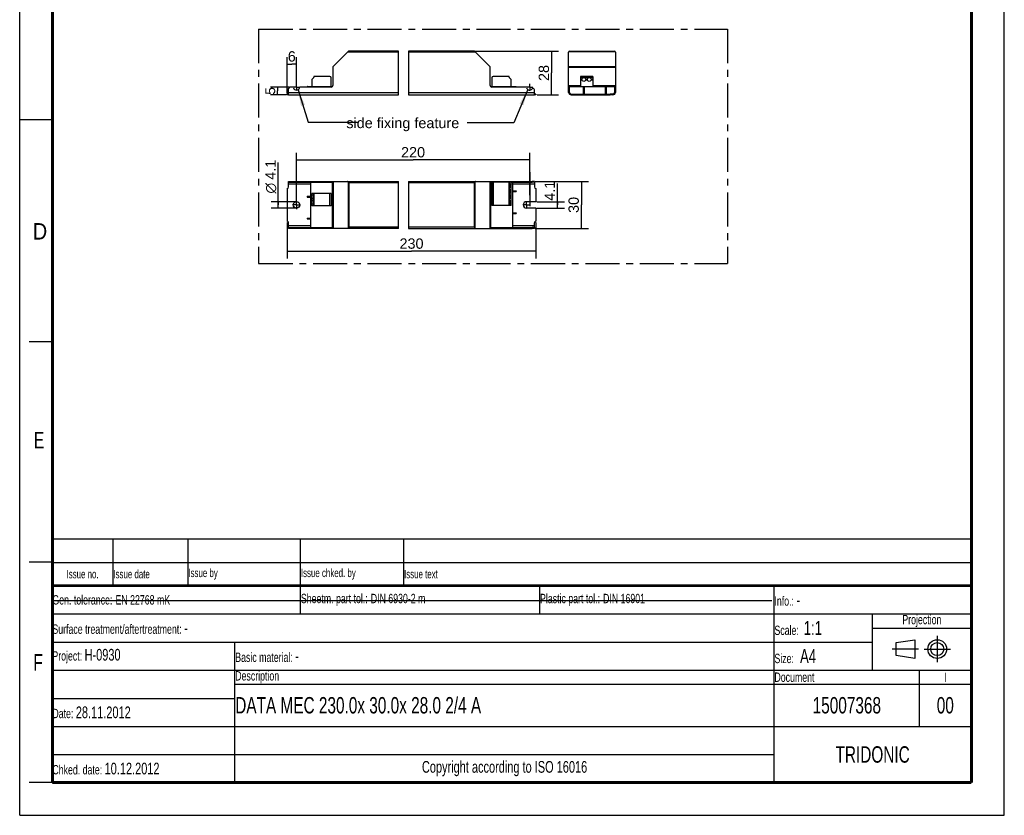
# Model space of a CAD drawing. Header units: millimetres. Extents: x 0 to 210, y 0 to 297.
# Tile 1 of 2: x 0 to 210, y 0 to 170. Entities that reach past the tile are written whole.
import ezdxf
from ezdxf.enums import TextEntityAlignment as Align

# ---------------------------------------------------------------- set-up
doc = ezdxf.new("R2010")
doc.units = ezdxf.units.MM
doc.header["$LTSCALE"] = 19.36
doc.linetypes.add('CENTER', pattern=[0.6, 0.375, -0.075, 0.075, -0.075])
doc.layers.get('0').update_dxf_attribs({"linetype": 'CONTINUOUS'})
for name, color, linetype in [('DEFAULT_1', 7, 'CENTER'), ('Z_AXIS', 7, 'CONTINUOUS'), ('Z_DIM_2D', 7, 'CONTINUOUS'), ('Z_NOTICE', 7, 'CONTINUOUS')]:
    doc.layers.add(name, color=color, linetype=linetype)
doc.styles.get("Standard").update_dxf_attribs({"font": 'txt', "width": 0.7})
doc.styles.add('TEXTSTYLE_2', font='txt', dxfattribs={"width": 0.75})
doc.styles.add('TEXTSTYLE_3', font='helveticaneueltw1g-ltcn.otf')
doc.styles.add('TEXTSTYLE_4', font='gdt', dxfattribs={"width": 0.7})
doc.dimstyles.new('DIMSTYLE_1', dxfattribs={"dimtxt": 2.2, "dimasz": 3.5, "dimexe": 0.18, "dimexo": 0.0625, "dimgap": 0.09, "dimtad": 1, "dimdec": 1, "dimlfac": 3, "dimdsep": 46, "dimtxsty": 'TEXTSTYLE_3', "dimblk": '_FILLED', "dimblk1": '_FILLED', "dimblk2": '_FILLED', "dimcen": 0.09, "dimclrt": 5, "dimadec": 0, "dimazin": 0, "dimtp": 0.1, "dimtm": 0.1, "dimtfac": 1, "dimtdec": 1, "dimtofl": 0, "dimtmove": 0, "dimatfit": 3, "dimldrblk": '_FILLED', "dimfxl": 0, "dimtolj": 1, "dimarcsym": 0})
doc.dimstyles.new('DIMSTYLE_2', dxfattribs={"dimtxt": 2.2, "dimasz": 3.5, "dimexe": 0.18, "dimexo": 0.0625, "dimgap": 0.09, "dimtad": 1, "dimdec": 1, "dimlfac": 3, "dimdsep": 46, "dimtxsty": 'TEXTSTYLE_3', "dimblk": '_FILLED', "dimblk1": '_FILLED', "dimblk2": '_FILLED', "dimcen": 0.09, "dimclrt": 5, "dimadec": 0, "dimazin": 0, "dimtp": 0.2, "dimtm": 0.2, "dimtfac": 1, "dimtdec": 1, "dimtofl": 0, "dimtmove": 0, "dimatfit": 3, "dimldrblk": '_FILLED', "dimfxl": 0, "dimtolj": 1, "dimarcsym": 0})
doc.dimstyles.new('DIMSTYLE_3', dxfattribs={"dimtxt": 2.2, "dimasz": 3.5, "dimexe": 0.18, "dimexo": 0.0625, "dimgap": 0.09, "dimtad": 1, "dimdec": 1, "dimlfac": 3, "dimdsep": 46, "dimtxsty": 'TEXTSTYLE_3', "dimblk": '_FILLED', "dimblk1": '_FILLED', "dimblk2": '_FILLED', "dimcen": 0.09, "dimclrt": 5, "dimadec": 0, "dimazin": 0, "dimtp": 0.5, "dimtm": 0.5, "dimtfac": 1, "dimtdec": 1, "dimtofl": 0, "dimtmove": 0, "dimatfit": 3, "dimldrblk": '_FILLED', "dimfxl": 0, "dimtolj": 1, "dimarcsym": 0})
doc.dimstyles.new('DIMSTYLE_4', dxfattribs={"dimtxt": 2.1, "dimasz": 3.5, "dimexe": 0.18, "dimexo": 0.0625, "dimgap": 0.09, "dimtad": 1, "dimdec": 1, "dimlfac": 3, "dimdsep": 46, "dimtxsty": 'TEXTSTYLE_3', "dimblk": '_FILLED', "dimblk1": '_FILLED', "dimblk2": '_FILLED', "dimcen": 0.09, "dimclrt": 5, "dimadec": 0, "dimazin": 0, "dimtp": 0.1, "dimtm": 0.1, "dimtfac": 1, "dimtdec": 1, "dimtofl": 0, "dimtmove": 0, "dimatfit": 3, "dimldrblk": '_FILLED', "dimfxl": 0, "dimtolj": 1, "dimarcsym": 0})
doc.dimstyles.get("Standard").update_dxf_attribs({"dimtxt": 3.5, "dimasz": 3.5, "dimexe": 0.18, "dimexo": 0.0625, "dimgap": 0.09, "dimtad": 1, "dimdec": 1, "dimdsep": 46, "dimtxsty": 'Standard', "dimblk": '_FILLED', "dimblk1": '_FILLED', "dimblk2": '_FILLED', "dimcen": 0.09, "dimclrt": 5, "dimadec": 0, "dimazin": 0, "dimtol": 1, "dimtp": 0.1, "dimtm": 0.1, "dimtfac": 1, "dimtdec": 1, "dimtofl": 0, "dimtmove": 0, "dimatfit": 3, "dimldrblk": '_FILLED', "dimfxl": 0, "dimtolj": 1, "dimarcsym": 0})

# ---------------------------------------------------------------- blocks, each defined once
blk = doc.blocks.new('SYMBOL_2_BL0', base_point=(192.31, 35.47))
at = {"color": 2, "linetype": 'Continuous'}
for p, q in [((186.91, 36.87), (190.91, 37.47)), ((186.91, 34.07), (186.91, 36.87)), ((190.91, 37.47), (190.91, 33.47)), ((190.91, 33.47), (186.91, 34.07))]:
    blk.add_line(p, q, dxfattribs=at)
for radius in [2, 1.4]:
    blk.add_circle((195.71, 35.47), radius, dxfattribs=at)
at = {"layer": 'DEFAULT_1', "color": 2, "linetype": 'CENTER'}
for p, q in [((195.71, 38.27), (195.71, 32.67)), ((191.71, 35.47), (186.11, 35.47)), ((192.91, 35.47), (198.5, 35.47))]:
    blk.add_line(p, q, dxfattribs=at)
blk = doc.blocks.new('*D2')
at = {"layer": 'Z_DIM_2D', "color": 2, "linetype": 'Continuous'}
for p, q in [((114.69, 130.24), (114.69, 134.81)), ((110.27, 130.92), (116.19, 130.92)), ((114.69, 130.92), (114.69, 130.24)), ((114.69, 129.56), (114.69, 130.24)), ((110.24, 129.56), (116.19, 129.56))]:
    blk.add_line(p, q, dxfattribs=at)
at = {"layer": 'Z_DIM_2D', "color": 5, "linetype": 'Continuous', "style": 'TEXTSTYLE_3'}
blk.add_text('4.1', height=2.2, rotation=90, dxfattribs=at).set_placement((114.14, 131.12))
blk = doc.blocks.new('_FILLED')
at = {"color": 0, "linetype": 'ByBlock'}
blk.add_solid([(0, 0), (-1, 0.125), (-1, -0.125)], dxfattribs=at)
blk = doc.blocks.new('_NONE')
blk = doc.blocks.new('*D3')
at = {"layer": 'Z_DIM_2D', "color": 2, "linetype": 'Continuous'}
for p, q in [((55.15, 130.24), (55.15, 139.3)), ((59.03, 130.92), (53.65, 130.92)), ((55.15, 130.92), (55.15, 130.24)), ((55.15, 129.56), (55.15, 130.24)), ((59.03, 129.56), (53.65, 129.56))]:
    blk.add_line(p, q, dxfattribs=at)
at = {"layer": 'Z_DIM_2D', "color": 5, "linetype": 'Continuous'}
for s, style, p in [('4.1', 'TEXTSTYLE_3', (54.6, 135.6)), ('n', 'TEXTSTYLE_4', (54.6, 132.67))]:
    blk.add_text(s, height=2.2, rotation=90, dxfattribs=dict(at, style=style)).set_placement(p)
blk = doc.blocks.new('*D4')
at = {"layer": 'Z_DIM_2D', "color": 2, "linetype": 'Continuous'}
for p, q in [((97.16, 163.06), (114.94, 163.06)), ((113.44, 163.06), (113.44, 158.39)), ((113.44, 153.73), (113.44, 158.39)), ((110.4, 153.73), (114.94, 153.73))]:
    blk.add_line(p, q, dxfattribs=at)
at = {"layer": 'Z_DIM_2D', "color": 5, "linetype": 'Continuous', "style": 'TEXTSTYLE_3'}
blk.add_text('28', height=2.2, rotation=90, dxfattribs=at).set_placement((112.89, 158.39), align=Align.CENTER)
blk = doc.blocks.new('*D5')
at = {"layer": 'Z_DIM_2D', "color": 2, "linetype": 'Continuous'}
for p, q in [((57.03, 154), (57.03, 161.78)), ((59.03, 156.04), (59.03, 161.78)), ((57.03, 160.28), (58.03, 160.28)), ((59.03, 160.28), (58.03, 160.28))]:
    blk.add_line(p, q, dxfattribs=at)
at = {"layer": 'Z_DIM_2D', "color": 5, "linetype": 'Continuous', "style": 'TEXTSTYLE_3'}
blk.add_text('6', height=2.2, dxfattribs=at).set_placement((58.03, 160.83), align=Align.CENTER)
blk = doc.blocks.new('*D6')
at = {"layer": 'Z_DIM_2D', "color": 2, "linetype": 'Continuous'}
for p, q in [((57.03, 126.51), (57.03, 118.84)), ((110.11, 126.51), (110.11, 118.84)), ((57.03, 120.34), (83.57, 120.34)), ((110.11, 120.34), (83.57, 120.34))]:
    blk.add_line(p, q, dxfattribs=at)
at = {"layer": 'Z_DIM_2D', "color": 5, "linetype": 'Continuous', "style": 'TEXTSTYLE_3'}
blk.add_text('230', height=2.2, dxfattribs=at).set_placement((83.57, 120.89), align=Align.CENTER)
blk = doc.blocks.new('*D7')
at = {"layer": 'Z_DIM_2D', "color": 2, "linetype": 'Continuous'}
for p, q in [((109.94, 135.24), (121.3, 135.24)), ((119.8, 135.24), (119.8, 130.24)), ((119.8, 125.24), (119.8, 130.24)), ((109.93, 125.24), (121.3, 125.24))]:
    blk.add_line(p, q, dxfattribs=at)
at = {"layer": 'Z_DIM_2D', "color": 5, "linetype": 'Continuous', "style": 'TEXTSTYLE_3'}
blk.add_text('30', height=2.2, rotation=90, dxfattribs=at).set_placement((119.25, 130.24), align=Align.CENTER)
blk = doc.blocks.new('*D8')
at = {"layer": 'Z_DIM_2D', "color": 2, "linetype": 'Continuous'}
for p, q in [((59.03, 131.12), (59.03, 141.33)), ((108.78, 132.34), (108.78, 141.33)), ((59.03, 139.83), (83.9, 139.83)), ((108.78, 139.83), (83.9, 139.83))]:
    blk.add_line(p, q, dxfattribs=at)
at = {"layer": 'Z_DIM_2D', "color": 5, "linetype": 'Continuous', "style": 'TEXTSTYLE_3'}
blk.add_text('220', height=2.2, dxfattribs=at).set_placement((83.9, 140.38), align=Align.CENTER)
blk = doc.blocks.new('*D9')
at = {"layer": 'Z_DIM_2D', "color": 2, "linetype": 'Continuous'}
for p, q in [((57.51, 155.39), (53.51, 155.39)), ((56.9, 153.73), (53.51, 153.73)), ((55.01, 155.39), (55.01, 154.56)), ((55.01, 153.73), (55.01, 154.56))]:
    blk.add_line(p, q, dxfattribs=at)
at = {"layer": 'Z_DIM_2D', "color": 5, "linetype": 'Continuous', "style": 'TEXTSTYLE_3'}
blk.add_text('5', height=2.1, rotation=90, dxfattribs=at).set_placement((54.49, 154.56), align=Align.CENTER)
blk = doc.blocks.new('*T11')
at = {"color": 0, "linetype": 'ByBlock', "lineweight": -2}
for p, q in [((0, 42), (196, 42)), ((0, 0), (0, 42)), ((53, 36), (53, 42)), ((104, 36), (104, 42)), ((154, 0), (154, 42)), ((196, 0), (196, 42)), ((0, 36), (196, 36)), ((175, 24), (175, 36)), ((175, 33), (196, 33)), ((0, 30), (175, 30)), ((39, 0), (39, 30)), ((0, 24), (196, 24)), ((185, 12), (185, 24)), ((39, 21), (196, 21)), ((0, 18), (39, 18)), ((0, 12), (196, 12)), ((0, 6), (154, 6)), ((0, 0), (196, 0))]:
    blk.add_line(p, q, dxfattribs=at)
at = {"color": 5, "linetype": 'Continuous'}
for s, insert, char_height, width, attachment_point in [('Gen. tolerance:\\H2.5; \\H2.0;EN 22768 mK', (0.06, 39), 2, 52.88, 4), ('Sheetm. part tol.:\\H2.5; \\H2.0;DIN 6930-2 m', (53.06, 39), 2, 50.88, 4), ('Plastic part tol.:\\H2.5; \\H2.0;DIN 16901', (104.06, 39), 2, 49.88, 4), ('Info.: \\H2.5;-', (154.06, 39), 2, 41.88, 4), ('Projection', (185.5, 34.5), 2, 20.88, 5), ('Surface treatment/aftertreatment: \\H2.5;-', (0.06, 33), 2, 153.88, 4), ('Scale:  \\H3.0;1:1', (154.06, 33), 2, 20.88, 4), ('Project: \\H2.5;H-0930', (0.06, 27), 2, 38.88, 4), ('Basic material: \\H2.5;-', (39.06, 27), 2, 114.88, 4), ('Size: \\H3.0; A4', (154.06, 27), 2, 20.88, 4), ('Description', (39.06, 22.5), 2, 114.88, 4), ('Document', (154.06, 22.5), 2, 30.88, 4), ('I', (190.5, 22.5), 2, 10.88, 5), ('Date: \\H2.5;28.11.2012', (0.06, 15), 2, 38.88, 4), ('TRIDONIC', (175, 6), 3.5, 41.88, 5), ('Chked. date: \\H2.5;10.12.2012', (0.06, 3), 2, 38.88, 4), ('Copyright according to ISO 16016', (96.5, 3), 2.5, 114.88, 5)]:
    blk.add_mtext(s, dxfattribs=dict(at, insert=insert, char_height=char_height, width=width, attachment_point=attachment_point))
at = {"color": 7, "linetype": 'Continuous', "char_height": 3.5}
for s, insert, width, attachment_point in [('DATA MEC 230.0x 30.0x 28.0 2/4 A', (39.06, 16.5), 114.88, 4), ('15007368', (169.5, 16.5), 30.88, 5), ('00', (190.5, 16.5), 10.88, 5)]:
    blk.add_mtext(s, dxfattribs=dict(at, insert=insert, width=width, attachment_point=attachment_point))
blk = doc.blocks.new('*T12')
at = {"color": 0, "linetype": 'ByBlock', "lineweight": -2}
for p, q in [((0, 10), (196, 10)), ((0, 0), (0, 10)), ((13, 0), (13, 10)), ((29, 0), (29, 10)), ((53, 0), (53, 10)), ((75, 0), (75, 10)), ((196, 0), (196, 10)), ((0, 5), (196, 5)), ((0, 0), (196, 0))]:
    blk.add_line(p, q, dxfattribs=at)
at = {"color": 5, "linetype": 'Continuous', "char_height": 1.8}
for s, insert, width, attachment_point in [('Issue no.', (6.5, 2.5), 12.88, 5), ('Issue date ', (13.06, 2.5), 15.88, 4), ('Issue by ', (29.06, 2.5), 23.88, 4), ('Issue chked. by', (53.06, 2.5), 21.88, 4), ('Issue text ', (75.06, 2.5), 120.88, 4)]:
    blk.add_mtext(s, dxfattribs=dict(at, insert=insert, width=width, attachment_point=attachment_point))

msp = doc.modelspace()

# ---------------------------------------------------------------- linework, layer by layer
at = {"color": 2, "linetype": 'Continuous'}
for p, q in [((0, 0), (0, 297)), ((210, 0), (210, 297)), ((80.813, 153.726), (80.813, 163.059)), ((82.924, 163.059), (82.924, 153.726)), ((0, 148.5), (7, 148.5)), ((80.813, 125.239), (80.813, 135.239)), ((82.924, 135.239), (82.924, 125.239)), ((7, 101), (2, 101)), ((7, 54), (2, 54)), ((7, 7), (2, 7)), ((0, 0), (210, 0))]:
    msp.add_line(p, q, dxfattribs=at)
at = {"color": 7, "linetype": 'Continuous'}
for p, q in [((66.868, 159.794), (70.064, 162.991)), ((80.813, 163.059), (70.229, 163.059)), ((96.913, 163.059), (82.924, 163.059)), ((97.078, 162.991), (100.274, 159.794)), ((117.074, 154.259), (117.074, 162.826)), ((117.308, 163.059), (126.841, 163.059)), ((127.074, 162.826), (127.074, 154.259)), ((66.799, 159.629), (66.799, 155.726)), ((100.343, 155.726), (100.343, 159.629)), ((61.283, 155.426), (61.283, 155.392)), ((61.349, 155.492), (62.033, 155.492)), ((62.033, 155.542), (62.033, 155.392)), ((62.033, 155.542), (66.744, 155.542)), ((100.398, 155.542), (105.109, 155.542)), ((105.109, 155.542), (105.109, 155.392)), ((105.109, 155.492), (105.793, 155.492)), ((105.859, 155.392), (105.859, 155.426)), ((117.241, 154.259), (117.241, 155.542)), ((117.241, 155.542), (126.908, 155.542)), ((120.241, 155.492), (120.408, 155.492)), ((120.241, 153.892), (120.241, 155.492)), ((120.408, 155.492), (120.408, 153.892)), ((124.908, 155.492), (125.074, 155.492)), ((124.908, 153.892), (124.908, 155.492)), ((125.074, 155.492), (125.074, 153.892)), ((126.908, 154.259), (126.908, 155.542)), ((57.366, 153.726), (57.366, 155.059)), ((57.366, 153.726), (80.813, 153.726)), ((58.216, 155.392), (57.699, 155.392)), ((66.466, 155.392), (59.849, 155.392)), ((82.924, 153.726), (109.776, 153.726)), ((107.96, 155.392), (100.676, 155.392)), ((109.776, 153.726), (109.776, 154.815)), ((117.074, 155.392), (117.241, 155.392)), ((117.608, 153.892), (118.241, 153.892)), ((117.608, 153.726), (118.241, 153.726)), ((126.541, 153.892), (125.908, 153.892)), ((126.541, 153.726), (125.908, 153.726)), ((126.908, 155.392), (127.074, 155.392)), ((57.366, 134.073), (57.366, 135.239)), ((57.366, 135.239), (80.813, 135.239)), ((57.366, 135.073), (66.744, 135.073)), ((62.033, 135.073), (62.033, 125.406)), ((66.744, 125.406), (66.744, 135.073)), ((66.799, 135.239), (66.799, 125.239)), ((82.924, 135.239), (109.299, 135.239)), ((100.343, 135.239), (100.343, 125.239)), ((100.398, 135.073), (100.676, 135.073)), ((100.398, 135.073), (100.398, 125.406)), ((105.109, 135.073), (109.299, 135.073)), ((105.109, 135.073), (105.109, 125.406)), ((109.776, 135.073), (109.776, 134.073)), ((105.109, 133.239), (105.859, 133.239)), ((105.109, 133.073), (105.859, 133.073)), ((105.859, 133.239), (105.859, 133.073)), ((61.283, 132.073), (61.283, 131.906)), ((61.283, 132.073), (62.033, 132.073)), ((61.283, 131.906), (62.033, 131.906)), ((105.109, 128.573), (105.859, 128.573)), ((105.109, 128.406), (105.859, 128.406)), ((105.859, 128.573), (105.859, 128.406)), ((57.366, 125.239), (57.366, 126.406)), ((61.283, 127.406), (61.283, 127.239)), ((61.283, 127.406), (62.033, 127.406)), ((61.283, 127.239), (62.033, 127.239)), ((109.776, 125.406), (109.776, 126.406)), ((57.366, 125.406), (66.744, 125.406)), ((80.813, 125.239), (57.366, 125.239)), ((82.924, 125.239), (109.299, 125.239)), ((100.398, 125.406), (109.299, 125.406)), ((7.1, 45.829), (160.431, 45.819))]:
    msp.add_line(p, q, dxfattribs=at)
at = {"color": 9, "linetype": 'Continuous'}
for p, q in [((80.813, 162.826), (69.899, 162.826)), ((97.243, 162.826), (82.924, 162.826)), ((117.143, 162.991), (127.006, 162.991)), ((117.074, 159.794), (127.074, 159.794)), ((117.074, 159.629), (127.074, 159.629)), ((117.074, 155.726), (119.624, 155.726)), ((120.241, 155.426), (120.408, 155.426)), ((122.258, 155.726), (127.074, 155.726)), ((124.908, 155.426), (125.074, 155.426)), ((57.366, 154.259), (80.813, 154.259)), ((82.924, 154.259), (109.776, 154.259)), ((117.074, 155.059), (117.241, 155.059)), ((126.908, 155.059), (127.074, 155.059)), ((57.366, 134.706), (62.033, 134.706)), ((57.699, 135.239), (57.699, 135.073)), ((58.216, 135.073), (58.216, 135.239)), ((58.379, 135.073), (58.379, 135.239)), ((59.686, 135.239), (59.686, 135.073)), ((59.849, 135.239), (59.849, 135.073)), ((66.466, 135.239), (66.466, 135.073)), ((66.868, 135.239), (66.868, 125.239)), ((70.064, 135.171), (70.064, 125.308)), ((70.229, 135.006), (70.229, 125.473)), ((70.229, 135.006), (80.813, 135.006)), ((82.924, 135.006), (96.913, 135.006)), ((96.913, 135.006), (96.913, 125.473)), ((97.078, 135.171), (97.078, 125.308)), ((100.274, 135.239), (100.274, 125.239)), ((100.676, 135.089), (100.676, 135.239)), ((105.109, 134.706), (109.776, 134.706)), ((107.96, 135.073), (107.96, 135.239)), ((108.123, 135.073), (108.123, 135.239)), ((105.793, 133.239), (105.793, 133.073)), ((61.349, 132.073), (61.349, 131.906)), ((105.793, 128.573), (105.793, 128.406)), ((61.349, 127.406), (61.349, 127.239)), ((62.033, 125.773), (57.366, 125.773)), ((57.699, 125.406), (57.699, 125.239)), ((58.216, 125.239), (58.216, 125.406)), ((58.379, 125.239), (58.379, 125.406)), ((59.686, 125.406), (59.686, 125.239)), ((59.849, 125.406), (59.849, 125.239)), ((66.466, 125.406), (66.466, 125.239)), ((80.813, 125.473), (70.229, 125.473)), ((96.913, 125.473), (82.924, 125.473)), ((100.676, 125.239), (100.676, 125.406)), ((109.776, 125.773), (105.109, 125.773)), ((107.96, 125.239), (107.96, 125.406)), ((108.123, 125.239), (108.123, 125.406))]:
    msp.add_line(p, q, dxfattribs=at)
at = {"color": 7, "linetype": 'Continuous'}
for points, const_width in [([(7, 7), (7, 290)], 0.7), ([(203, 7), (203, 290)], 0.7), ([(7, 49), (203, 49)], 0.5), ([(7, 7), (203, 7)], 0.7)]:
    msp.add_lwpolyline(points, dxfattribs=dict(at, const_width=const_width))
for points in [[(70.064, 135.171), (70.043, 135.19), (70.019, 135.206), (69.992, 135.22), (69.963, 135.23), (69.932, 135.237), (69.899, 135.239)], [(70.116, 135.12), (70.089, 135.146), (70.064, 135.171)], [(70.229, 135.006), (70.2, 135.035), (70.171, 135.064), (70.116, 135.12)], [(97.026, 135.12), (96.971, 135.064), (96.942, 135.035), (96.913, 135.006)], [(97.078, 135.171), (97.053, 135.146), (97.026, 135.12)], [(97.243, 135.239), (97.21, 135.237), (97.179, 135.23), (97.15, 135.22), (97.123, 135.206), (97.099, 135.19), (97.078, 135.171)], [(69.899, 125.239), (69.932, 125.242), (69.963, 125.248), (69.992, 125.259), (70.019, 125.272), (70.043, 125.288), (70.064, 125.308)], [(70.116, 125.359), (70.089, 125.332), (70.064, 125.308)], [(70.229, 125.473), (70.2, 125.444), (70.171, 125.415), (70.116, 125.359)], [(96.913, 125.473), (96.942, 125.443), (96.971, 125.415), (97.026, 125.359)], [(97.026, 125.359), (97.053, 125.333), (97.078, 125.308)], [(97.078, 125.308), (97.099, 125.288), (97.123, 125.272), (97.15, 125.259), (97.179, 125.248), (97.21, 125.242), (97.243, 125.239)]]:
    msp.add_lwpolyline(points, dxfattribs=at)
for centre, radius, start, end in [((70.229, 162.826), 0.233, 90, 135), ((96.913, 162.826), 0.233, 45, 90), ((117.308, 162.826), 0.233, 90, 180), ((126.841, 162.826), 0.233, 0, 90), ((67.033, 159.629), 0.233, 135, 180), ((100.109, 159.629), 0.233, 0, 45), ((61.349, 155.426), 0.0667, 90, 180), ((66.466, 155.726), 0.333, 270, 360), ((100.676, 155.726), 0.333, 180, 270), ((105.793, 155.426), 0.0667, 0, 90), ((57.699, 155.059), 0.333, 90, 180), ((58.216, 155.226), 0.167, 11.53696, 90), ((59.033, 155.392), 0.667, 191.53696, 348.46304), ((59.849, 155.226), 0.167, 90, 168.46304), ((107.96, 155.226), 0.167, 11.53696, 90), ((108.776, 155.392), 0.667, 191.53696, 321.61591), ((117.608, 154.259), 0.533, 180, 270), ((117.608, 154.259), 0.367, 180, 270), ((126.541, 154.259), 0.533, 270, 360), ((126.541, 154.259), 0.367, 270, 360)]:
    msp.add_arc(centre, radius, start, end, dxfattribs=at)
at = {"layer": 'DEFAULT_1', "color": 5, "linetype": 'CENTER'}
for p, q in [((50.967, 167.757), (50.967, 117.744)), ((50.967, 167.757), (150.982, 167.757)), ((150.982, 167.757), (150.982, 117.744)), ((50.967, 117.744), (150.982, 117.744))]:
    msp.add_line(p, q, dxfattribs=at)
at = {"layer": 'Z_AXIS', "color": 7, "linetype": 'Continuous'}
for p, q in [((62.766, 157.609), (62.766, 157.517)), ((66.133, 157.676), (62.833, 157.676)), ((104.309, 157.676), (101.009, 157.676)), ((104.376, 157.517), (104.376, 157.609)), ((119.624, 157.676), (119.624, 155.542)), ((122.258, 157.676), (119.624, 157.676)), ((122.258, 157.676), (122.258, 155.542)), ((62.299, 156.871), (62.299, 155.542)), ((62.737, 157.447), (62.397, 157.107)), ((66.466, 155.542), (66.466, 157.342)), ((100.676, 157.342), (100.676, 155.542)), ((104.745, 157.107), (104.405, 157.446)), ((104.843, 155.542), (104.843, 156.871)), ((57.033, 153.726), (57.033, 153.892)), ((57.366, 153.892), (57.033, 153.892)), ((57.366, 153.726), (57.033, 153.726)), ((110.109, 153.892), (109.776, 153.892)), ((110.109, 153.726), (109.776, 153.726)), ((110.109, 153.892), (110.109, 153.726)), ((118.241, 153.892), (125.908, 153.892)), ((118.241, 153.726), (125.908, 153.726)), ((118.574, 153.726), (118.574, 153.892)), ((121.391, 153.726), (121.391, 153.892)), ((122.758, 153.726), (122.758, 153.892)), ((125.574, 153.726), (125.574, 153.892)), ((104.843, 135.089), (100.676, 135.089)), ((100.676, 135.089), (100.676, 130.123)), ((104.376, 135.089), (104.376, 130.123)), ((104.843, 130.123), (104.843, 135.089)), ((104.843, 135.073), (105.109, 135.073)), ((109.776, 135.239), (109.299, 135.239)), ((109.299, 135.073), (109.299, 135.239)), ((109.776, 135.073), (109.299, 135.073)), ((109.776, 135.239), (109.776, 135.073)), ((57.033, 133.739), (57.033, 130.923)), ((62.299, 130.056), (62.299, 132.689)), ((66.466, 132.689), (62.299, 132.689)), ((62.766, 130.056), (62.766, 132.689)), ((66.466, 132.689), (66.466, 130.056)), ((110.109, 133.739), (110.109, 130.923)), ((57.033, 130.923), (57.066, 130.923)), ((57.133, 129.623), (57.133, 130.856)), ((110.109, 130.923), (108.109, 130.923)), ((57.033, 129.556), (57.033, 126.739)), ((57.033, 129.556), (57.066, 129.556)), ((66.466, 130.056), (62.299, 130.056)), ((104.843, 130.123), (100.676, 130.123)), ((110.109, 129.556), (108.109, 129.556)), ((110.109, 129.556), (110.109, 126.739)), ((109.776, 125.406), (109.299, 125.406)), ((109.299, 125.239), (109.299, 125.406)), ((109.776, 125.239), (109.299, 125.239)), ((109.776, 125.406), (109.776, 125.239))]:
    msp.add_line(p, q, dxfattribs=at)
at = {"layer": 'Z_AXIS', "color": 9, "linetype": 'Continuous'}
for p, q in [((122.258, 157.609), (119.624, 157.609)), ((122.258, 157.517), (119.624, 157.517)), ((122.258, 157.447), (119.624, 157.447)), ((119.937, 157.107), (119.624, 157.107)), ((119.949, 156.871), (119.624, 156.871)), ((121.116, 156.871), (120.7, 156.871)), ((121.103, 157.107), (120.712, 157.107)), ((122.258, 156.871), (121.867, 156.871)), ((122.258, 157.107), (121.879, 157.107)), ((118.241, 153.892), (118.241, 153.726)), ((121.458, 153.892), (121.458, 153.726)), ((122.691, 153.892), (122.691, 153.726)), ((125.908, 153.892), (125.908, 153.726)), ((101.009, 135.089), (101.009, 130.123)), ((104.309, 135.089), (104.309, 130.123)), ((104.405, 135.089), (104.405, 130.123)), ((104.745, 135.089), (104.745, 134.693)), ((62.397, 132.377), (62.397, 132.689)), ((62.737, 130.056), (62.737, 132.689)), ((62.833, 130.056), (62.833, 132.689)), ((66.133, 130.056), (66.133, 132.689)), ((104.745, 133.952), (104.745, 133.527)), ((104.745, 132.785), (104.745, 132.36)), ((62.397, 131.21), (62.397, 131.601)), ((62.397, 130.056), (62.397, 130.435)), ((104.745, 131.618), (104.745, 131.193)), ((104.745, 130.452), (104.745, 130.123))]:
    msp.add_line(p, q, dxfattribs=at)
at = {"layer": 'Z_AXIS', "color": 7, "linetype": 'CENTER'}
for p, q in [((59.033, 155.392), (59.033, 156.063)), ((108.776, 155.392), (108.776, 156.094)), ((59.033, 155.392), (58.362, 155.392)), ((59.033, 155.392), (59.033, 154.722)), ((59.033, 155.392), (59.703, 155.392)), ((108.776, 155.392), (108.074, 155.392)), ((108.776, 155.392), (109.478, 155.392)), ((108.776, 155.392), (108.776, 154.691)), ((108.776, 137.239), (108.776, 129.026)), ((59.033, 130.239), (58.15, 130.239)), ((59.033, 130.239), (59.033, 131.122)), ((59.033, 130.239), (59.033, 129.356)), ((59.033, 130.239), (59.915, 130.239)), ((108.109, 130.239), (107.326, 130.239)), ((108.109, 130.239), (108.109, 131.022)), ((108.109, 130.239), (108.892, 130.239)), ((108.109, 130.239), (108.109, 129.456))]:
    msp.add_line(p, q, dxfattribs=at)
at = {"layer": 'Z_AXIS', "color": 7, "linetype": 'Continuous'}
for points in [[(104.745, 134.693), (104.705, 134.68), (104.667, 134.663), (104.633, 134.644), (104.602, 134.621), (104.574, 134.596), (104.549, 134.569), (104.527, 134.54), (104.508, 134.51), (104.493, 134.479), (104.48, 134.448), (104.471, 134.417), (104.464, 134.385), (104.461, 134.354), (104.459, 134.323)], [(104.813, 134.706), (104.805, 134.706), (104.789, 134.703), (104.769, 134.699), (104.745, 134.693)], [(104.843, 134.68), (104.841, 134.691), (104.837, 134.699), (104.829, 134.703), (104.819, 134.706), (104.813, 134.706)], [(62.299, 132.365), (62.3, 132.372), (62.303, 132.379), (62.307, 132.383), (62.313, 132.387), (62.32, 132.389), (62.329, 132.389)], [(62.329, 132.389), (62.342, 132.388), (62.358, 132.386)], [(62.358, 132.386), (62.376, 132.382), (62.397, 132.377)], [(62.397, 131.601), (62.443, 131.616), (62.485, 131.635), (62.523, 131.658), (62.558, 131.684), (62.589, 131.713), (62.615, 131.745), (62.639, 131.778), (62.658, 131.812), (62.673, 131.847), (62.685, 131.882), (62.693, 131.918), (62.697, 131.953), (62.699, 131.989), (62.698, 132.024), (62.693, 132.059), (62.685, 132.095), (62.673, 132.13), (62.658, 132.165), (62.639, 132.2), (62.616, 132.233), (62.589, 132.265), (62.558, 132.294), (62.524, 132.32), (62.485, 132.343), (62.443, 132.362), (62.397, 132.377)], [(104.459, 134.323), (104.461, 134.291), (104.464, 134.26), (104.471, 134.228), (104.48, 134.197), (104.493, 134.166), (104.508, 134.135), (104.527, 134.105), (104.549, 134.076), (104.574, 134.049), (104.602, 134.024), (104.633, 134.001), (104.667, 133.982), (104.705, 133.965), (104.745, 133.952)], [(104.745, 133.527), (104.705, 133.513), (104.667, 133.497), (104.633, 133.477), (104.602, 133.454), (104.574, 133.429), (104.549, 133.402), (104.527, 133.373), (104.508, 133.343), (104.493, 133.313), (104.48, 133.281), (104.471, 133.25), (104.464, 133.218), (104.461, 133.187), (104.459, 133.156)], [(104.459, 133.156), (104.461, 133.125), (104.464, 133.093), (104.471, 133.062), (104.48, 133.03), (104.493, 132.999), (104.508, 132.968), (104.527, 132.938), (104.549, 132.91), (104.574, 132.883), (104.602, 132.858), (104.633, 132.835), (104.667, 132.815), (104.705, 132.798), (104.745, 132.785)], [(104.745, 132.36), (104.705, 132.347), (104.667, 132.33), (104.633, 132.31), (104.602, 132.288), (104.574, 132.262), (104.549, 132.235), (104.527, 132.207), (104.508, 132.177), (104.493, 132.146), (104.48, 132.115), (104.471, 132.083), (104.464, 132.052), (104.461, 132.02), (104.459, 131.989)], [(104.745, 133.952), (104.759, 133.948), (104.773, 133.945), (104.785, 133.942), (104.797, 133.94), (104.807, 133.939), (104.813, 133.939)], [(104.813, 133.539), (104.805, 133.539), (104.789, 133.537), (104.769, 133.533), (104.745, 133.527)], [(104.745, 132.785), (104.759, 132.781), (104.773, 132.778), (104.785, 132.776), (104.797, 132.774), (104.807, 132.773), (104.813, 132.773)], [(104.813, 132.373), (104.805, 132.372), (104.789, 132.37), (104.769, 132.366), (104.745, 132.36)], [(104.813, 133.939), (104.816, 133.939), (104.824, 133.94), (104.83, 133.942), (104.836, 133.946), (104.84, 133.95), (104.842, 133.957), (104.843, 133.965)], [(104.843, 133.513), (104.841, 133.524), (104.837, 133.532), (104.829, 133.537), (104.819, 133.539), (104.813, 133.539)], [(104.813, 132.773), (104.816, 132.773), (104.824, 132.774), (104.83, 132.776), (104.836, 132.779), (104.84, 132.784), (104.842, 132.79), (104.843, 132.798)], [(104.843, 132.347), (104.841, 132.357), (104.837, 132.365), (104.829, 132.37), (104.819, 132.372), (104.813, 132.373)], [(62.329, 131.589), (62.32, 131.59), (62.312, 131.592), (62.307, 131.595), (62.303, 131.6), (62.3, 131.606), (62.299, 131.614)], [(62.299, 131.198), (62.3, 131.206), (62.303, 131.212), (62.307, 131.217), (62.313, 131.22), (62.32, 131.222), (62.329, 131.223)], [(62.329, 130.423), (62.32, 130.423), (62.312, 130.425), (62.307, 130.428), (62.303, 130.433), (62.3, 130.439), (62.299, 130.447)], [(62.358, 131.592), (62.342, 131.59), (62.329, 131.589)], [(62.329, 131.223), (62.342, 131.222), (62.358, 131.219)], [(62.358, 130.426), (62.342, 130.423), (62.329, 130.423)], [(62.397, 131.601), (62.376, 131.596), (62.358, 131.592)], [(62.358, 131.219), (62.376, 131.216), (62.397, 131.21)], [(62.397, 130.435), (62.376, 130.43), (62.358, 130.426)], [(62.397, 130.435), (62.443, 130.45), (62.485, 130.468), (62.523, 130.491), (62.558, 130.517), (62.589, 130.547), (62.615, 130.578), (62.639, 130.611), (62.658, 130.645), (62.673, 130.68), (62.685, 130.716), (62.693, 130.751), (62.697, 130.787), (62.699, 130.822), (62.698, 130.857), (62.693, 130.893), (62.685, 130.928), (62.673, 130.964), (62.658, 130.999), (62.639, 131.033), (62.616, 131.066), (62.589, 131.098), (62.558, 131.127), (62.524, 131.154), (62.485, 131.177), (62.443, 131.195), (62.397, 131.21)], [(104.459, 131.989), (104.461, 131.958), (104.464, 131.927), (104.471, 131.895), (104.48, 131.864), (104.493, 131.832), (104.508, 131.802), (104.527, 131.772), (104.549, 131.743), (104.574, 131.716), (104.602, 131.691), (104.633, 131.668), (104.667, 131.648), (104.705, 131.632), (104.745, 131.618)], [(104.745, 131.193), (104.705, 131.18), (104.667, 131.163), (104.633, 131.144), (104.602, 131.121), (104.574, 131.096), (104.549, 131.069), (104.527, 131.04), (104.508, 131.01), (104.493, 130.979), (104.48, 130.948), (104.471, 130.917), (104.464, 130.885), (104.461, 130.854), (104.459, 130.823)], [(104.459, 130.823), (104.461, 130.791), (104.464, 130.76), (104.471, 130.728), (104.48, 130.697), (104.493, 130.666), (104.508, 130.635), (104.527, 130.605), (104.549, 130.576), (104.574, 130.549), (104.602, 130.524), (104.633, 130.501), (104.667, 130.482), (104.705, 130.465), (104.745, 130.452)], [(104.745, 131.618), (104.759, 131.615), (104.773, 131.612), (104.785, 131.609), (104.797, 131.607), (104.807, 131.606), (104.813, 131.606)], [(104.813, 131.206), (104.805, 131.206), (104.789, 131.203), (104.769, 131.199), (104.745, 131.193)], [(104.745, 130.452), (104.759, 130.448), (104.773, 130.445), (104.785, 130.442), (104.797, 130.44), (104.807, 130.439), (104.813, 130.439)], [(104.813, 131.606), (104.816, 131.606), (104.824, 131.607), (104.83, 131.609), (104.836, 131.612), (104.84, 131.617), (104.842, 131.624), (104.843, 131.632)], [(104.843, 131.18), (104.841, 131.191), (104.837, 131.199), (104.829, 131.203), (104.819, 131.206), (104.813, 131.206)], [(104.813, 130.439), (104.816, 130.439), (104.824, 130.44), (104.83, 130.442), (104.836, 130.446), (104.84, 130.45), (104.842, 130.457), (104.843, 130.465)]]:
    msp.add_lwpolyline(points, dxfattribs=at)
for centre, radius in [((120.324, 157.009), 0.4), ((121.491, 157.009), 0.4), ((59.033, 130.239), 0.683)]:
    msp.add_circle(centre, radius, dxfattribs=at)
for centre, radius, start, end in [((62.666, 157.517), 0.1, 315, 360), ((62.833, 157.609), 0.0667, 90, 180), ((66.133, 157.342), 0.333, 0, 90), ((101.009, 157.342), 0.333, 90, 180), ((104.309, 157.609), 0.0667, 0, 90), ((104.476, 157.517), 0.1, 180, 225), ((62.633, 156.871), 0.333, 135, 180), ((104.509, 156.871), 0.333, 0, 45), ((109.509, 154.815), 0.267, 0, 142.21684), ((57.033, 134.073), 0.333, 270, 360), ((110.109, 134.073), 0.333, 180, 270), ((57.066, 130.856), 0.0667, 0, 90), ((108.109, 130.239), 0.683, 90, 270), ((57.066, 129.623), 0.0667, 270, 360), ((57.033, 126.406), 0.333, 0, 90), ((110.109, 126.406), 0.333, 90, 180)]:
    msp.add_arc(centre, radius, start, end, dxfattribs=at)

# ---------------------------------------------------------------- block references
for name, p in [('*T12', (6.914, 48.96)), ('*T11', (6.914, 6.96))]:
    msp.add_blockref(name, p)
at = {"color": 2, "linetype": 'Continuous'}
msp.add_blockref('SYMBOL_2_BL0', (192.305, 35.47), dxfattribs=at)

# ---------------------------------------------------------------- texts
at = {"color": 5, "linetype": 'Continuous', "style": 'TEXTSTYLE_2'}
for s, width, p in [('D', 0.904762, (2.807, 122.857)), ('E', 0.714286, (3.002, 78.302)), ('F', 0.714286, (2.922, 30.897))]:
    msp.add_text(s, height=3.5, dxfattribs=dict(at, width=width)).set_placement(p)
at = {"layer": 'Z_NOTICE', "color": 5, "linetype": 'Continuous', "style": 'TEXTSTYLE_3'}
msp.add_text('side fixing feature  ', height=2.2, dxfattribs=at).set_placement((95.456, 146.623), align=Align.RIGHT)

# ---------------------------------------------------------------- dimensions: what is measured, and where the dimension line sits
at = {"layer": 'Z_DIM_2D', "color": 2, "linetype": 'Continuous'}
for base, p1, p2, angle, dimstyle, picture, middle in [((57.033, 160.282), (59.033, 156.042), (57.033, 153.997), 180, 'DIMSTYLE_1', '*D5', (57.294, 161.932)), ((113.441, 153.726), (97.157, 163.059), (110.403, 153.726), 270, 'DIMSTYLE_2', '*D4', (112.453, 157.071)), ((55.014, 155.392), (56.898, 153.726), (57.506, 155.392), 90, 'DIMSTYLE_4', '*D9', (53.755, 153.929)), ((119.797, 135.239), (109.934, 125.239), (109.942, 135.239), 90, 'DIMSTYLE_2', '*D7', (118.809, 128.918)), ((114.687, 130.923), (110.238, 129.556), (110.269, 130.923), 90, 'DIMSTYLE_1', '*D2', (113.037, 132.963))]:
    dim = msp.add_linear_dim(base=base, p1=p1, p2=p2, angle=angle, dimstyle=dimstyle, override={"dimblk1": 'NONE', "dimblk2": 'NONE', "dimsah": 1}, dxfattribs=at)
    dim.commit()
    dim.dimension.update_dxf_attribs({"geometry": picture, "text_midpoint": middle, "dimtype": 160})
for base, p1, p2, picture, middle in [((108.776, 139.828), (59.033, 131.122), (108.776, 132.341), '*D8', (81.688, 141.478)), ((110.109, 120.341), (57.033, 126.514), (110.109, 126.511), '*D6', (81.355, 121.991))]:
    dim = msp.add_linear_dim(base=base, p1=p1, p2=p2, dimstyle='DIMSTYLE_3', override={"dimblk1": 'NONE', "dimblk2": 'NONE', "dimsah": 1}, dxfattribs=at)
    dim.commit()
    dim.dimension.update_dxf_attribs({"geometry": picture, "text_midpoint": middle, "dimtype": 160})
dim = msp.add_linear_dim(base=(55.153, 129.556), p1=(59.033, 130.923), p2=(59.033, 129.556), angle=270, text='%%c<>', dimstyle='DIMSTYLE_1', override={"dimblk1": 'NONE', "dimblk2": 'NONE', "dimsah": 1}, dxfattribs=at)
dim.commit()
dim.dimension.update_dxf_attribs({"geometry": '*D3', "text_midpoint": (53.503, 135.985), "dimtype": 160})

# ---------------------------------------------------------------- leaders
at = {"layer": 'Z_NOTICE', "color": 2, "linetype": 'Continuous'}
for points in [[(59.376, 154.821), (61.539, 147.875), (72.151, 147.875)], [(108.343, 154.886), (105.425, 147.723), (95.456, 147.723)]]:
    msp.add_leader(points, dimstyle='Standard', override={"dimtad": 0}, dxfattribs=at)

doc.saveas('drawing.dxf')
